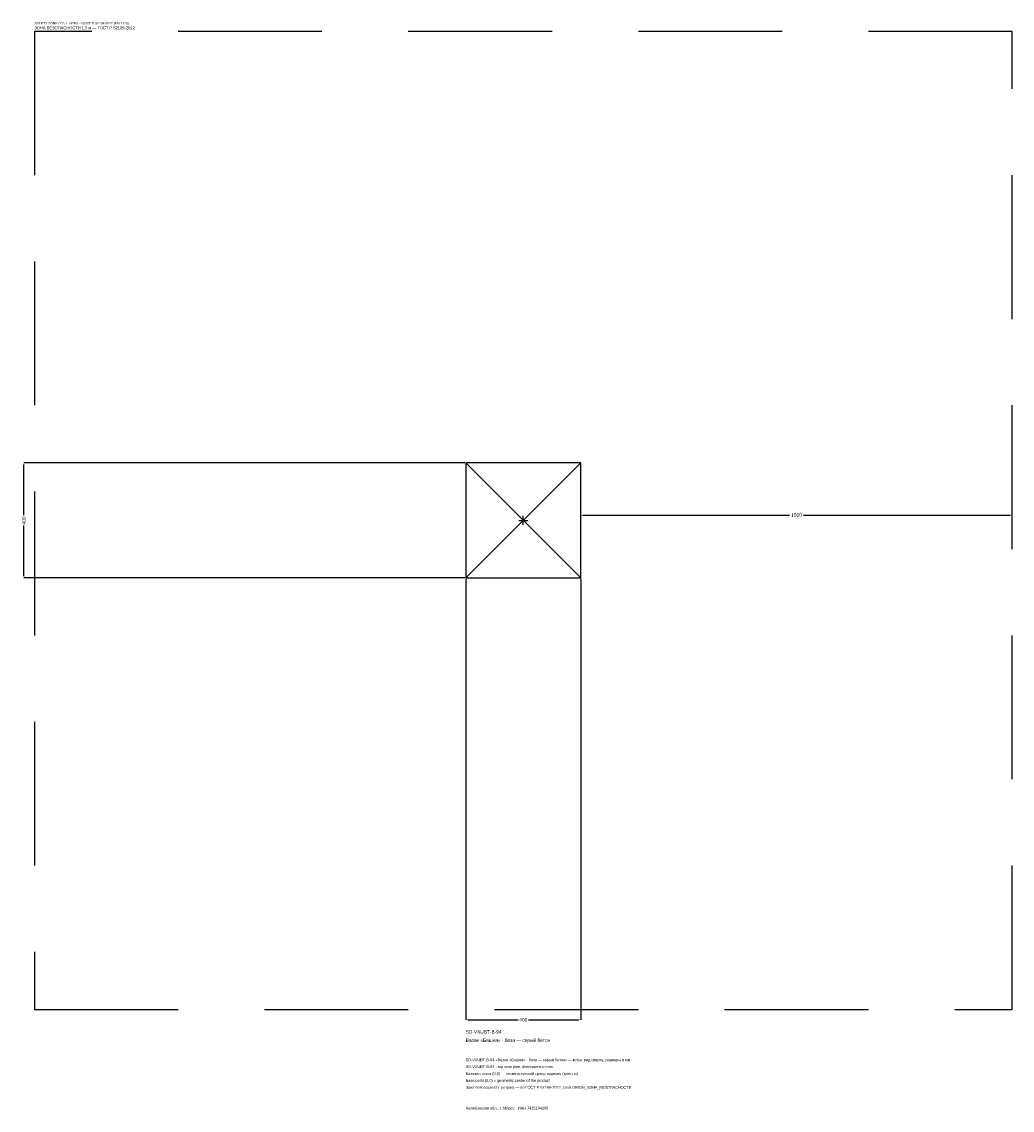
# Model space of a CAD drawing. Header units: metres. Extents: x -1744 to 1700, y -2050 to 1733.
import ezdxf

# ---------------------------------------------------------------- set-up
doc = ezdxf.new("R2010")
doc.units = ezdxf.units.M
doc.linetypes.add('DASHED', pattern=[800, 500, -300])
for name, color, linetype in [('ЗСК_ДАННЫЕ', 3, 'Continuous'), ('ЗСК_ЗОНА_БЕЗОПАСНОСТИ', 1, 'Continuous'), ('ЗСК_КОНТУР', 7, 'Continuous'), ('ЗСК_РАЗМЕРЫ', 8, 'Continuous')]:
    doc.layers.add(name, color=color, linetype=linetype)
doc.dimstyles.new('ORION', dxfattribs={"dimtxt": 12, "dimasz": 7.2, "dimexe": 1.25, "dimexo": 3.6, "dimtad": 1, "dimdec": 0, "dimcen": 2.5, "dimazin": 3, "dimtfac": 1, "dimtmove": 0, "dimatfit": 3})

# ---------------------------------------------------------------- blocks, each defined once
blk = doc.blocks.new('_CLOSEDFILLED')
at = {"color": 0, "linetype": 'BYBLOCK'}
blk.add_solid([(-1, 0.16), (0, 0), (-1, -0.16)], dxfattribs=at)
blk = doc.blocks.new('*D1')
for p, q in [((-200, -203.6), (-200, -1736)), ((200, -203.6), (200, -1736)), ((-192.8, -1736), (-18, -1736)), ((18, -1736), (192.8, -1736))]:
    blk.add_line(p, q)
at = {"layer": 'Defpoints'}
for p in [(-200, -200), (200, -200), (-200, -1736)]:
    blk.add_point(p, dxfattribs=at)
at = {"layer": 'ЗСК_РАЗМЕРЫ', "xscale": 7.199999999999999, "yscale": 7.199999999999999, "rotation": 180}
blk.add_blockref('_CLOSEDFILLED', (-200, -1736), dxfattribs=at)
at = {"layer": 'ЗСК_РАЗМЕРЫ', "xscale": 7.199999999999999, "yscale": 7.199999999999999}
blk.add_blockref('_CLOSEDFILLED', (200, -1736), dxfattribs=at)
at = {"layer": 'ЗСК_РАЗМЕРЫ', "insert": (0, -1736), "char_height": 12, "attachment_point": 5}
blk.add_mtext('400', dxfattribs=at)
blk = doc.blocks.new('*D2')
for p, q in [((-203.6, 200), (-1736, 200)), ((-1736, 18), (-1736, 192.8)), ((-1736, -192.8), (-1736, -18)), ((-203.6, -200), (-1736, -200))]:
    blk.add_line(p, q)
at = {"layer": 'Defpoints'}
for p in [(-200, 200), (-1736, -200), (-200, -200)]:
    blk.add_point(p, dxfattribs=at)
at = {"layer": 'ЗСК_РАЗМЕРЫ', "xscale": 7.199999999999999, "yscale": 7.199999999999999}
for p, rotation in [((-1736, 200), 90), ((-1736, -200), 270)]:
    blk.add_blockref('_CLOSEDFILLED', p, dxfattribs=dict(at, rotation=rotation))
at = {"layer": 'ЗСК_РАЗМЕРЫ', "insert": (-1736, 0), "char_height": 12, "attachment_point": 5, "rotation": 90}
blk.add_mtext('400', dxfattribs=at)
blk = doc.blocks.new('*D3')
for p, q in [((200, 3.6), (200, 18)), ((207.2, 18), (926, 18)), ((974, 18), (1692.8, 18)), ((1700, 3.6), (1700, 18))]:
    blk.add_line(p, q)
at = {"layer": 'Defpoints'}
for p in [(200, 18), (200, 0), (1700, 0)]:
    blk.add_point(p, dxfattribs=at)
at = {"layer": 'ЗСК_РАЗМЕРЫ', "xscale": 7.199999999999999, "yscale": 7.199999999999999, "rotation": 180}
blk.add_blockref('_CLOSEDFILLED', (200, 18), dxfattribs=at)
at = {"layer": 'ЗСК_РАЗМЕРЫ', "xscale": 7.199999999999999, "yscale": 7.199999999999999}
blk.add_blockref('_CLOSEDFILLED', (1700, 18), dxfattribs=at)
at = {"layer": 'ЗСК_РАЗМЕРЫ', "insert": (950, 18), "char_height": 12, "attachment_point": 5}
blk.add_mtext('1500', dxfattribs=at)
blk = doc.blocks.new('ОРИОН SD-VXUBT-B-94 Вазон Башня · база — серый бетон')
at = {"layer": 'ЗСК_ЗОНА_БЕЗОПАСНОСТИ', "linetype": 'DASHED'}
blk.add_lwpolyline([(-1700, -1700), (1700, -1700), (1700, 1700), (-1700, 1700)], close=True, dxfattribs=at)
at = {"layer": 'ЗСК_КОНТУР'}
for p, q in [((-200, -200), (200, 200)), ((-200, 200), (200, -200))]:
    blk.add_line(p, q, dxfattribs=at)
blk.add_lwpolyline([(-200, -200), (200, -200), (200, 200), (-200, 200)], close=True, dxfattribs=at)
at = {"layer": 'ЗСК_РАЗМЕРЫ'}
for p, q in [((-16, 0), (16, 0)), ((0, -16), (0, 16))]:
    blk.add_line(p, q, dxfattribs=at)
at = {"layer": 'ЗСК_ДАННЫЕ'}
for tag, p in [('АРТИКУЛ', (-200, -1784)), ('НАИМЕНОВАНИЕ', (-200, -1812.8))]:
    blk.add_attdef(tag, p, '', height=12, dxfattribs=at)
at = {"layer": 'ЗСК_ДАННЫЕ', "flags": 1}
for tag, p in [('ПРОИЗВОДИТЕЛЬ', (-200, -1841.6)), ('ТЕЛЕФОН', (-200, -1870.4)), ('САЙТ', (-200, -1928)), ('АДРЕС', (-200, -1956.8)), ('РЕКВИЗИТЫ', (-200, -1985.6)), ('ГАБАРИТЫ', (-200, -2014.4)), ('ЗОНА_БЕЗОПАСНОСТИ', (-200, -2043.2))]:
    blk.add_attdef(tag, p, '', height=12, dxfattribs=at)
at = {"layer": 'ЗСК_ЗОНА_БЕЗОПАСНОСТИ', "color": 1}
for s, height, p in [('SAFETY ZONE / FALL AREA - GOST R 52169-2012 (EN 1176)', 8.4, (-1700, 1724)), ('ЗОНА БЕЗОПАСНОСТИ 1,5 м — ГОСТ Р 52169-2012', 10.2, (-1700, 1707.2))]:
    blk.add_text(s, height=height, dxfattribs=at).set_placement(p)
at = {"layer": 'ЗСК_РАЗМЕРЫ'}
dim = blk.add_linear_dim(base=(-1736, -200), p1=(-200, -200), p2=(-200, 200), angle=90, dimstyle='ORION', dxfattribs=at)
dim.commit()
dim.dimension.update_dxf_attribs({"geometry": '*D2', "text_midpoint": (-1736, 0)})
for base, p1, p2, picture, middle in [((200, 18), (200, 0), (1700, 0), '*D3', (950, 18)), ((-200, -1736), (-200, -200), (200, -200), '*D1', (0, -1736))]:
    dim = blk.add_linear_dim(base=base, p1=p1, p2=p2, dimstyle='ORION', dxfattribs=at)
    dim.commit()
    dim.dimension.update_dxf_attribs({"geometry": picture, "text_midpoint": middle})

msp = doc.modelspace()

# ---------------------------------------------------------------- block references
msp.add_blockref('ОРИОН SD-VXUBT-B-94 Вазон Башня · база — серый бетон', (0, 0)).add_auto_attribs({'АРТИКУЛ': 'SD-VXUBT-B-94', 'НАИМЕНОВАНИЕ': 'Вазон «Башня» · база — серый бетон'})

# ---------------------------------------------------------------- texts
at = {"layer": 'ЗСК_ДАННЫЕ', "color": 3}
for s, p in [('SD-VXUBT-B-94 «Вазон «Башня» · база — серый бетон» — план, вид сверху, размеры в мм', (-200, -1880)), ('SD-VXUBT-B-94 - top view plan, dimensions in mm', (-200, -1904)), ('Челябинская обл., г. Миасс · ИНН 7415104200', (-200, -2048))]:
    msp.add_text(s, height=9.6, dxfattribs=at).set_placement(p)
at = {"layer": 'ЗСК_ДАННЫЕ', "color": 7}
for s, p in [('Базовая точка (0,0) — геометрический центр изделия (крестик)', (-200, -1928)), ('Base point (0,0) = geometric center of the product', (-200, -1952))]:
    msp.add_text(s, height=9.6, dxfattribs=at).set_placement(p)
at = {"layer": 'ЗСК_ДАННЫЕ', "color": 1}
msp.add_text('Зона безопасности (штрих) — по ГОСТ Р 52169-2012, слой ORION_ЗОНА_БЕЗОПАСНОСТИ', height=9.6, dxfattribs=at).set_placement((-200, -1976))

doc.saveas('drawing.dxf')
